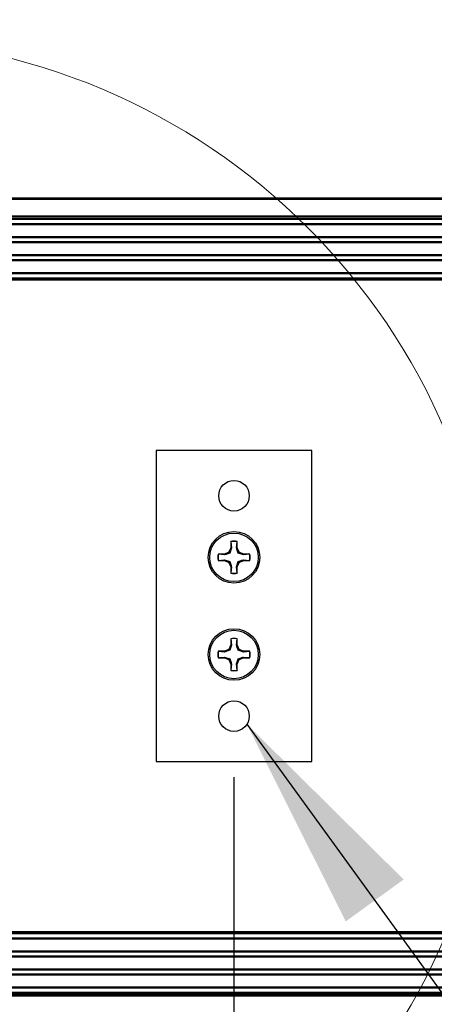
# Model space of a CAD drawing. Header units: inches. Extents: x 0.3 to 33.8, y 0.2 to 21.7.
# Tile 58 of 72: x 25.193 to 25.46, y 9.69 to 10.324. Entities that reach past the tile are written whole.
import ezdxf

# ---------------------------------------------------------------- set-up
doc = ezdxf.new("R2010")
doc.units = ezdxf.units.IN
doc.header["$MEASUREMENT"] = 0
doc.layers.add('BORDERS', color=7, linetype='Continuous')
doc.styles.add('SLDTEXTSTYLE0', font='TXT', dxfattribs={"width": 0.75})
doc.dimstyles.new('SLDDIMSTYLE0', dxfattribs={"dimtxt": 0.137795, "dimasz": 0.14, "dimexe": 0, "dimexo": 0.0625, "dimgap": 0.034449, "dimtad": 1, "dimdec": 3, "dimlfac": 10, "dimrnd": 1e-09, "dimzin": 4, "dimdsep": 46, "dimtxsty": 'SLDTEXTSTYLE0', "dimblk1": 'CLOSED', "dimblk2": 'CLOSED', "dimsah": 1, "dimcen": 0.09, "dimadec": 0, "dimazin": 1, "dimtfac": 1, "dimtdec": 3, "dimtofl": 0, "dimtmove": 0, "dimatfit": 3, "dimldrblk": 'CLOSED', "dimfxl": 0, "dimfrac": 2, "dimtolj": 1, "dimtzin": 12, "dimarcsym": 0})
doc.dimstyles.new('SLDDIMSTYLE2', dxfattribs={"dimtxt": 0.137795, "dimasz": 0.14, "dimexe": 0, "dimexo": 0.0625, "dimgap": 0.034449, "dimtad": 1, "dimdec": 3, "dimlfac": 10, "dimrnd": 1e-09, "dimzin": 12, "dimdsep": 46, "dimtxsty": 'SLDTEXTSTYLE0', "dimblk1": 'CLOSED', "dimblk2": 'CLOSED', "dimsah": 1, "dimcen": 0.09, "dimadec": 0, "dimazin": 3, "dimtfac": 1, "dimtdec": 3, "dimtmove": 0, "dimatfit": 0, "dimldrblk": 'CLOSED', "dimfxl": 0, "dimfrac": 2, "dimtolj": 1, "dimtzin": 12, "dimarcsym": 0})
doc.dimstyles.new('SLDDIMSTYLE3', dxfattribs={"dimtxt": 0.18, "dimasz": 0.14, "dimexe": 0, "dimexo": 0.0625, "dimgap": 0, "dimtad": 0, "dimtih": 1, "dimtoh": 1, "dimdec": 0, "dimrnd": 1e-09, "dimzin": 0, "dimdsep": 46, "dimtxsty": 'Standard', "dimsah": 1, "dimcen": 0.09, "dimadec": 0, "dimazin": 0, "dimtfac": 0.14, "dimtdec": 0, "dimtofl": 0, "dimtmove": 0, "dimatfit": 3, "dimfxl": 0, "dimfrac": 2, "dimtolj": 1, "dimtzin": 0, "dimarcsym": 0})

# ---------------------------------------------------------------- blocks, each defined once
blk = doc.blocks.new('_Closed')
at = {"color": 0, "linetype": 'ByBlock', "lineweight": -2}
for p, q in [((-1, 0.166667), (0, 0)), ((-1, 0.166667), (-1, -0.166667)), ((0, 0), (-1, -0.166667)), ((0, 0), (-1, 0))]:
    blk.add_line(p, q, dxfattribs=at)
blk = doc.blocks.new('_D_8')
at = {"layer": 'BORDERS'}
for p, q in [((24.839, 9.8365), (24.839, 8.4765)), ((25.08507, 9.75752), (25.08507, 8.4765)), ((24.22243, 8.94079), (24.18044, 8.94079)), ((24.18044, 8.94079), (24.18044, 8.72204)), ((24.42606, 8.94079), (24.46804, 8.94079)), ((24.46804, 8.94079), (24.46804, 8.72204)), ((24.18044, 8.72204), (24.22243, 8.72204)), ((24.46804, 8.72204), (24.42606, 8.72204)), ((24.839, 8.51587), (24.04425, 8.51587)), ((25.08507, 8.51587), (24.839, 8.51587)), ((25.08507, 8.51587), (25.33507, 8.51587))]:
    blk.add_line(p, q, dxfattribs=at)
at = {"layer": 'BORDERS', "xscale": 0.14, "yscale": 0.14}
blk.add_blockref('_Closed', (24.839, 8.51587, -0.19404), dxfattribs=at)
at = {"layer": 'BORDERS', "xscale": 0.14, "yscale": 0.14, "rotation": 180.0000000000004}
blk.add_blockref('_Closed', (25.08507, 8.51587, -0.19404), dxfattribs=at)
at = {"layer": 'BORDERS', "char_height": 0.137795, "attachment_point": 1, "style": 'SLDTEXTSTYLE0'}
for s, insert in [('63', (24.22243, 8.89967)), ('2.461', (24.09516, 8.6935))]:
    blk.add_mtext(s, dxfattribs=dict(at, insert=insert))
blk = doc.blocks.new('_D_9')
at = {"layer": 'BORDERS'}
for p, q in [((25.33113, 9.8365), (25.33113, 8.4765)), ((25.08507, 9.75752), (25.08507, 8.4765)), ((25.7085, 8.94079), (25.66652, 8.94079)), ((25.66652, 8.94079), (25.66652, 8.72204)), ((25.91213, 8.94079), (25.95412, 8.94079)), ((25.95412, 8.94079), (25.95412, 8.72204)), ((25.66652, 8.72204), (25.7085, 8.72204)), ((25.95412, 8.72204), (25.91213, 8.72204)), ((25.08507, 8.51587), (24.83507, 8.51587)), ((25.08507, 8.51587), (25.33113, 8.51587)), ((25.33113, 8.51587), (26.09031, 8.51587))]:
    blk.add_line(p, q, dxfattribs=at)
at = {"layer": 'BORDERS', "xscale": 0.14, "yscale": 0.14}
blk.add_blockref('_Closed', (25.08507, 8.51587, -0.19404), dxfattribs=at)
at = {"layer": 'BORDERS', "xscale": 0.14, "yscale": 0.14, "rotation": 180.0000000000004}
blk.add_blockref('_Closed', (25.33113, 8.51587, -0.19404), dxfattribs=at)
at = {"layer": 'BORDERS', "char_height": 0.137795, "attachment_point": 1, "style": 'SLDTEXTSTYLE0'}
for s, insert in [('63', (25.7085, 8.89967)), ('2.461', (25.58123, 8.6935))]:
    blk.add_mtext(s, dxfattribs=dict(at, insert=insert))
blk = doc.blocks.new('_D_11')
at = {"layer": 'BORDERS'}
for p, q in [((25.99405, 10.90231), (25.95206, 10.90231)), ((25.95206, 10.90231), (25.95206, 10.68356)), ((26.29949, 10.90231), (26.34148, 10.90231)), ((26.34148, 10.90231), (26.34148, 10.68356)), ((25.95206, 10.68356), (25.99405, 10.68356)), ((26.34148, 10.68356), (26.29949, 10.68356)), ((25.08507, 10.03595), (25.08507, 10.51677)), ((25.82102, 10.1596), (25.82102, 10.51677)), ((25.08507, 10.4774), (25.82102, 10.4774)), ((25.82102, 10.4774), (26.43437, 10.4774))]:
    blk.add_line(p, q, dxfattribs=at)
at = {"layer": 'BORDERS', "xscale": 0.14, "yscale": 0.14, "rotation": 180.0000000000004}
blk.add_blockref('_Closed', (25.08507, 10.4774, -0.19404), dxfattribs=at)
at = {"layer": 'BORDERS', "xscale": 0.14, "yscale": 0.14}
blk.add_blockref('_Closed', (25.82102, 10.4774, -0.19404), dxfattribs=at)
at = {"layer": 'BORDERS', "char_height": 0.137795, "attachment_point": 1, "style": 'SLDTEXTSTYLE0'}
for s, insert in [('187', (25.99405, 10.86119)), ('7.360', (25.91769, 10.65503))]:
    blk.add_mtext(s, dxfattribs=dict(at, insert=insert))

msp = doc.modelspace()

# ---------------------------------------------------------------- linework, layer by layer
at = {"color": 7, "linetype": 'Continuous', "lineweight": 25}
for p, q in [((20.29507, 10.20923), (29.87507, 10.20923)), ((29.87507, 10.20823), (20.29507, 10.20823)), ((20.29507, 10.19773), (29.87507, 10.19773)), ((29.87507, 10.19673), (20.29507, 10.19673)), ((29.87507, 10.19573), (20.29507, 10.19573)), ((29.83207, 10.19523), (20.33807, 10.19523)), ((29.83207, 10.19261), (20.33807, 10.19261)), ((29.83207, 10.19194), (20.33807, 10.19194)), ((29.83207, 10.18423), (20.33807, 10.18423)), ((29.83207, 10.18355), (20.33807, 10.18355)), ((29.83207, 10.18101), (20.33807, 10.18101)), ((29.83207, 10.18034), (20.33807, 10.18034)), ((29.83207, 10.17263), (20.33807, 10.17263)), ((29.83207, 10.17195), (20.33807, 10.17195)), ((29.83207, 10.16941), (20.33807, 10.16941)), ((29.83207, 10.16874), (20.33807, 10.16874)), ((29.83207, 10.16103), (20.33807, 10.16103)), ((29.83207, 10.16035), (20.33807, 10.16035)), ((20.33694, 10.15723), (29.83319, 10.15723)), ((29.83319, 10.15623), (20.33694, 10.15623)), ((20.33807, 10.15773), (29.83207, 10.15773)), ((25.38113, 10.04673), (25.28113, 10.04673)), ((25.28113, 10.04673), (25.28113, 9.84673)), ((25.38113, 9.84673), (25.38113, 10.04673)), ((25.32905, 9.98817), (25.32905, 9.98412)), ((25.32913, 9.98803), (25.32905, 9.98817)), ((25.32913, 9.98803), (25.32953, 9.98402)), ((25.33273, 9.98402), (25.33313, 9.98803)), ((25.33313, 9.98803), (25.33321, 9.98817)), ((25.33321, 9.98412), (25.33321, 9.98817)), ((25.32905, 9.98412), (25.32786, 9.98125)), ((25.32953, 9.98402), (25.32842, 9.9807)), ((25.32953, 9.98402), (25.32905, 9.98412)), ((25.33273, 9.98402), (25.33321, 9.98412)), ((25.3344, 9.98125), (25.33321, 9.98412)), ((25.325, 9.98006), (25.32094, 9.98006)), ((25.32108, 9.97999), (25.32094, 9.98006)), ((25.32108, 9.97598), (25.32094, 9.9759)), ((25.32094, 9.9759), (25.325, 9.9759)), ((25.32509, 9.97958), (25.32108, 9.97999)), ((25.32108, 9.97598), (25.32509, 9.97638)), ((25.32786, 9.98125), (25.325, 9.98006)), ((25.32509, 9.97958), (25.325, 9.98006)), ((25.32509, 9.97638), (25.325, 9.9759)), ((25.325, 9.9759), (25.32786, 9.97472)), ((25.32509, 9.97638), (25.32842, 9.97527)), ((25.32842, 9.9807), (25.32786, 9.98125)), ((25.32842, 9.97527), (25.32786, 9.97472)), ((25.33273, 9.97194), (25.33385, 9.97527)), ((25.33385, 9.9807), (25.3344, 9.98125)), ((25.33717, 9.97958), (25.33385, 9.9807)), ((25.33385, 9.97527), (25.3344, 9.97472)), ((25.33727, 9.98006), (25.3344, 9.98125)), ((25.3344, 9.97472), (25.33727, 9.9759)), ((25.33717, 9.97958), (25.33727, 9.98006)), ((25.34118, 9.97999), (25.33717, 9.97958)), ((25.33717, 9.97638), (25.33727, 9.9759)), ((25.33717, 9.97638), (25.34118, 9.97598)), ((25.34132, 9.98006), (25.33727, 9.98006)), ((25.33727, 9.9759), (25.34132, 9.9759)), ((25.34118, 9.97999), (25.34132, 9.98006)), ((25.34118, 9.97598), (25.34132, 9.9759)), ((25.32786, 9.97472), (25.32905, 9.97185)), ((25.32953, 9.97194), (25.32905, 9.97185)), ((25.32905, 9.97185), (25.32905, 9.96779)), ((25.32953, 9.97194), (25.32913, 9.96794)), ((25.33313, 9.96794), (25.33273, 9.97194)), ((25.33273, 9.97194), (25.33321, 9.97185)), ((25.33321, 9.97185), (25.3344, 9.97472)), ((25.33321, 9.96779), (25.33321, 9.97185)), ((25.32913, 9.96794), (25.32905, 9.96779)), ((25.33313, 9.96794), (25.33321, 9.96779)), ((25.32905, 9.92567), (25.32905, 9.92162)), ((25.32913, 9.92553), (25.32905, 9.92567)), ((25.32913, 9.92553), (25.32953, 9.92152)), ((25.33273, 9.92152), (25.33313, 9.92553)), ((25.33313, 9.92553), (25.33321, 9.92567)), ((25.33321, 9.92162), (25.33321, 9.92567)), ((25.32786, 9.91875), (25.325, 9.91756)), ((25.32905, 9.92162), (25.32786, 9.91875)), ((25.32842, 9.9182), (25.32786, 9.91875)), ((25.32953, 9.92152), (25.32842, 9.9182)), ((25.32953, 9.92152), (25.32905, 9.92162)), ((25.33273, 9.92152), (25.33321, 9.92162)), ((25.3344, 9.91875), (25.33321, 9.92162)), ((25.33385, 9.9182), (25.3344, 9.91875)), ((25.33717, 9.91708), (25.33385, 9.9182)), ((25.33727, 9.91756), (25.3344, 9.91875)), ((25.325, 9.91756), (25.32094, 9.91756)), ((25.32108, 9.91749), (25.32094, 9.91756)), ((25.32108, 9.91348), (25.32094, 9.9134)), ((25.32094, 9.9134), (25.325, 9.9134)), ((25.32509, 9.91708), (25.32108, 9.91749)), ((25.32108, 9.91348), (25.32509, 9.91388)), ((25.32509, 9.91708), (25.325, 9.91756)), ((25.32509, 9.91388), (25.325, 9.9134)), ((25.325, 9.9134), (25.32786, 9.91222)), ((25.32509, 9.91388), (25.32842, 9.91277)), ((25.32842, 9.91277), (25.32786, 9.91222)), ((25.32786, 9.91222), (25.32905, 9.90935)), ((25.33273, 9.90944), (25.33385, 9.91277)), ((25.33321, 9.90935), (25.3344, 9.91222)), ((25.33385, 9.91277), (25.3344, 9.91222)), ((25.3344, 9.91222), (25.33727, 9.9134)), ((25.33717, 9.91708), (25.33727, 9.91756)), ((25.34118, 9.91749), (25.33717, 9.91708)), ((25.33717, 9.91388), (25.33727, 9.9134)), ((25.33717, 9.91388), (25.34118, 9.91348)), ((25.34132, 9.91756), (25.33727, 9.91756)), ((25.33727, 9.9134), (25.34132, 9.9134)), ((25.34118, 9.91749), (25.34132, 9.91756)), ((25.34118, 9.91348), (25.34132, 9.9134)), ((25.32953, 9.90944), (25.32905, 9.90935)), ((25.32905, 9.90935), (25.32905, 9.90529)), ((25.32913, 9.90544), (25.32905, 9.90529)), ((25.32953, 9.90944), (25.32913, 9.90544)), ((25.33313, 9.90544), (25.33273, 9.90944)), ((25.33273, 9.90944), (25.33321, 9.90935)), ((25.33313, 9.90544), (25.33321, 9.90529)), ((25.33321, 9.90529), (25.33321, 9.90935)), ((25.28113, 9.84673), (25.38113, 9.84673)), ((20.33694, 9.73723), (29.83319, 9.73723)), ((29.83319, 9.73623), (20.33694, 9.73623)), ((29.83207, 9.73573), (20.33807, 9.73573)), ((29.83207, 9.73311), (20.33807, 9.73311)), ((29.83207, 9.73244), (20.33807, 9.73244)), ((29.83207, 9.72473), (20.33807, 9.72473)), ((29.83207, 9.72405), (20.33807, 9.72405)), ((29.83207, 9.72151), (20.33807, 9.72151)), ((29.83207, 9.72084), (20.33807, 9.72084)), ((29.83207, 9.71313), (20.33807, 9.71313)), ((29.83207, 9.71245), (20.33807, 9.71245)), ((29.83207, 9.70991), (20.33807, 9.70991)), ((29.83207, 9.70924), (20.33807, 9.70924)), ((20.29507, 9.69773), (29.87507, 9.69773)), ((20.29507, 9.69673), (29.87507, 9.69673)), ((29.83207, 9.70153), (20.33807, 9.70153)), ((29.83207, 9.70085), (20.33807, 9.70085)), ((20.33807, 9.69823), (29.83207, 9.69823)), ((29.87507, 9.69573), (20.29507, 9.69573))]:
    msp.add_line(p, q, dxfattribs=at)
at = {"color": 7, "linetype": 'Continuous', "lineweight": 18}
msp.add_circle((25.08507, 9.89673), 0.41497, dxfattribs=at)
at = {"color": 7, "linetype": 'Continuous', "lineweight": 25}
for centre, radius in [((25.33113, 10.0176), 0.00984), ((25.33113, 9.97798), 0.0166), ((25.33113, 9.97798), 0.0156), ((25.33113, 9.91548), 0.0166), ((25.33113, 9.91548), 0.0156), ((25.33113, 9.87587), 0.00984)]:
    msp.add_circle(centre, radius, dxfattribs=at)
for centre, radius, start, end in [((25.33113, 9.97798), 0.0104, 78.46304, 101.53696), ((25.33113, 9.97798), 0.01025, 78.72385, 101.27615), ((25.33113, 9.97798), 0.0104, 168.46304, 191.53696), ((25.33113, 9.97798), 0.01025, 168.72385, 191.27615), ((25.33113, 9.97798), 0.01025, 348.72385, 11.27615), ((25.33113, 9.97798), 0.0104, 348.46304, 11.53696), ((25.33113, 9.97798), 0.0104, 258.46304, 281.53696), ((25.33113, 9.97798), 0.01025, 258.72385, 281.27615), ((25.33113, 9.91548), 0.0104, 78.46304, 101.53696), ((25.33113, 9.91548), 0.01025, 78.72385, 101.27615), ((25.33113, 9.91548), 0.0104, 168.46304, 191.53696), ((25.33113, 9.91548), 0.01025, 168.72385, 191.27615), ((25.33113, 9.91548), 0.01025, 348.72385, 11.27615), ((25.33113, 9.91548), 0.0104, 348.46304, 11.53696), ((25.33113, 9.91548), 0.01025, 258.72385, 281.27615), ((25.33113, 9.91548), 0.0104, 258.46304, 281.53696)]:
    msp.add_arc(centre, radius, start, end, dxfattribs=at)
for points, knots in [([(25.33385, 9.9807), (25.33356, 9.98153), (25.33315, 9.9827), (25.33283, 9.98372), (25.33273, 9.98402)], [0, 0, 0, 0, 0.7055493, 1, 1, 1, 1]), ([(25.32842, 9.9807), (25.32759, 9.98041), (25.32641, 9.98), (25.32539, 9.97968), (25.32509, 9.97958)], [0, 0, 0, 0, 0.705549, 1, 1, 1, 1]), ([(25.32842, 9.97527), (25.3287, 9.97444), (25.32911, 9.97326), (25.32943, 9.97224), (25.32953, 9.97194)], [0, 0, 0, 0, 0.705549, 1, 1, 1, 1]), ([(25.33385, 9.97527), (25.33468, 9.97555), (25.33585, 9.97596), (25.33687, 9.97629), (25.33717, 9.97638)], [0, 0, 0, 0, 0.7055493, 1, 1, 1, 1]), ([(25.32842, 9.9182), (25.32759, 9.91791), (25.32641, 9.9175), (25.32539, 9.91718), (25.32509, 9.91708)], [0, 0, 0, 0, 0.705549, 1, 1, 1, 1]), ([(25.33385, 9.9182), (25.33356, 9.91903), (25.33315, 9.9202), (25.33283, 9.92122), (25.33273, 9.92152)], [0, 0, 0, 0, 0.705549, 1, 1, 1, 1]), ([(25.32842, 9.91277), (25.3287, 9.91194), (25.32911, 9.91076), (25.32943, 9.90974), (25.32953, 9.90944)], [0, 0, 0, 0, 0.705549, 1, 1, 1, 1]), ([(25.33385, 9.91277), (25.33468, 9.91305), (25.33585, 9.91346), (25.33687, 9.91379), (25.33717, 9.91388)], [0, 0, 0, 0, 0.705549, 1, 1, 1, 1])]:
    msp.add_open_spline(points, degree=3, knots=knots, dxfattribs=at)

# ---------------------------------------------------------------- dimensions: what is measured, and where the dimension line sits
at = {"layer": 'BORDERS'}
for base, p1, p2, dimstyle, picture, middle in [((25.821017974, 10.4773976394), (25.085067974, 9.996575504), (25.821017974, 10.1202329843), 'SLDDIMSTYLE0', '_D_11', (26.1467706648, 10.4773976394)), ((24.839, 8.51587), (25.08507, 9.79689), (24.839, 9.87587), 'SLDDIMSTYLE2', '_D_8', (24.32424, 8.51587)), ((25.33113, 8.51587), (25.08507, 9.79689), (25.33113, 9.87587), 'SLDDIMSTYLE2', '_D_9', (25.81032, 8.51587))]:
    dim = msp.add_linear_dim(base=base, p1=p1, p2=p2, dimstyle=dimstyle, dxfattribs=at)
    dim.commit()
    dim.dimension.update_dxf_attribs({"geometry": picture, "text_midpoint": middle, "dimtype": 160})

# ---------------------------------------------------------------- leaders
msp.add_leader([(25.33947, 9.87063), (25.71985, 9.34569)], dimstyle='SLDDIMSTYLE3', dxfattribs=at)

doc.saveas('drawing.dxf')
